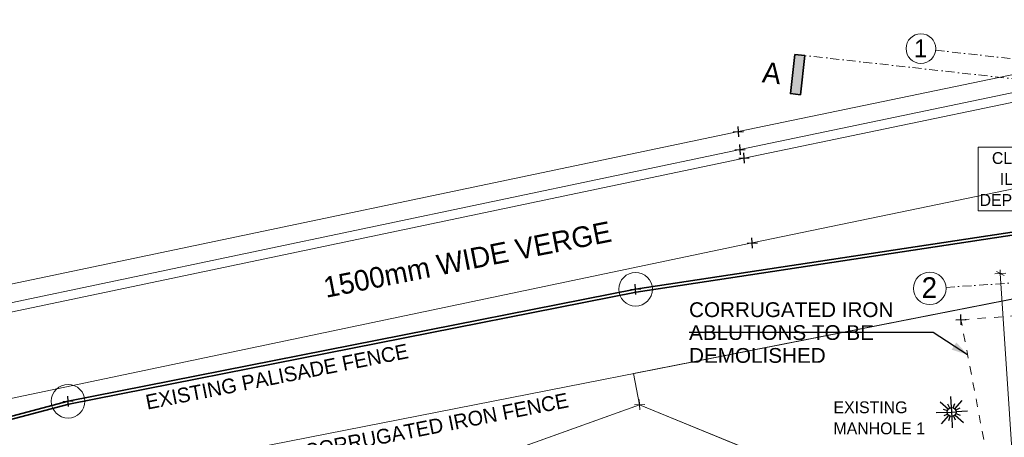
# Model space of a CAD drawing. Header units: millimetres. Extents: x -738537 to 1850049, y -250217 to 604013.
# Tile 85 of 220: x -162467 to -145829, y 85824 to 92891. Entities that reach past the tile are written whole.
import ezdxf

# ---------------------------------------------------------------- set-up
doc = ezdxf.new("R2010")
doc.units = ezdxf.units.MM
doc.header["$MEASUREMENT"] = 0
doc.linetypes.add('Dashed', pattern=[280, 140, -140])
doc.linetypes.add('Dot & Dashed', pattern=[280, 150, -60, 0, -70])
for name, color, linetype, lineweight in [('A_SURVEY_Pen_No__1', 214, 'Continuous', 35), ('A_SURVEY_Pen_No__6', 7, 'Continuous', 5), ('BUILDING_Pen_No__161', 1, 'Continuous', 5), ('BUILDING_Pen_No__2', 1, 'Continuous', 25), ('C-GRID _Pen_No__5', 4, 'Continuous', 5), ('C_DIMS - GA_Pen_No__6', 7, 'Continuous', 5), ('C_TEXT GA_Pen_No__6', 7, 'Continuous', 5), ('FENCE LINE_Pen_No__1', 214, 'Continuous', 35), ('PALLISADE FENCE_Pen_No__1', 214, 'Continuous', 35), ('SEWER LINE_Pen_No__6', 7, 'Continuous', 5), ('SPLITPOLE FENCE_Pen_No__2', 1, 'Continuous', 25)]:
    doc.layers.add(name, color=color, linetype=linetype, lineweight=lineweight)
doc.layers.add('C_DIMS - GA', color=7, linetype='Continuous')
doc.layers.add('ROAD_Pen_No__7', color=7, linetype='Continuous', lineweight=5, true_color=0x9f07ff)
doc.styles.add('GENERATED_STYLE_1', font='GOTHIC.TTF')
doc.styles.add('GENERATED_STYLE_2', font='arial.ttf')
doc.dimstyles.new('GENERATED_STYLE__3', dxfattribs={"dimtxt": 200, "dimasz": 95, "dimexe": 0.18, "dimexo": 90000, "dimgap": 0.09, "dimtad": 1, "dimdec": 0, "dimzin": 0, "dimdsep": 46, "dimtxsty": 'GENERATED_STYLE_1', "dimblk": 'ARROWHEAD_2', "dimblk1": 'ARROWHEAD_2', "dimblk2": 'ARROWHEAD_2', "dimcen": 0.09, "dimclrd": 7, "dimclre": 7, "dimclrt": 7, "dimadec": 0, "dimazin": 0, "dimtfac": 1, "dimtdec": 4, "dimtmove": 2, "dimatfit": 3, "dimfxl": 1, "dimtolj": 1, "dimtzin": 0, "dimarcsym": 0})
doc.dimstyles.new('GENERATED_STYLE__7', dxfattribs={"dimtxt": 0.18, "dimasz": 273.6, "dimexe": 0.18, "dimexo": 0.0625, "dimgap": 0.09, "dimtad": 0, "dimtih": 1, "dimtoh": 1, "dimdec": 4, "dimzin": 0, "dimdsep": 46, "dimcen": 0.09, "dimadec": 0, "dimazin": 0, "dimtfac": 1, "dimtdec": 4, "dimtmove": 0, "dimatfit": 3, "dimldrblk": 'ARROWHEAD_5', "dimfxl": 1, "dimtolj": 1, "dimtzin": 0, "dimarcsym": 0})

# ---------------------------------------------------------------- blocks, each defined once
blk = doc.blocks.new('ARROWHEAD_5')
at = {"linetype": 'Continuous', "lineweight": 0}
blk.add_hatch(color=0, dxfattribs=at).paths.add_polyline_path([(-1, 0.2679), (0, 0), (-1, -0.2679)])
at = {"color": 0, "linetype": 'Continuous', "lineweight": 0}
blk.add_line((0, 0), (-1, 0), dxfattribs=at)
blk = doc.blocks.new('*D473')
at = {"layer": 'C_DIMS - GA_Pen_No__6', "color": 7, "linetype": 'Continuous', "lineweight": 5, "transparency": 16777216}
for p, q in [((-145802, 88603), (-145989, 88590)), ((-145831, 88565), (-145961, 88629)), ((-145896, 88597), (-145900, 88658)), ((-145095, 76323), (-145896, 88597)), ((-145001, 76329), (-145188, 76317)), ((-145160, 76355), (-145030, 76291)), ((-145091, 76262), (-145095, 76323))]:
    blk.add_line(p, q, dxfattribs=at)
at = {"layer": 'C_DIMS - GA_Pen_No__6', "color": 7, "lineweight": 5, "transparency": 16777216, "insert": (-145785, 82868), "char_height": 200, "attachment_point": 7, "rotation": 273.7342, "style": 'GENERATED_STYLE_1'}
blk.add_mtext('\\A1;{\\pql;\\fCentury Gothic|b0|i0|c0|p34;12\xa0300}', dxfattribs=at)
blk = doc.blocks.new('ARROWHEAD_2')
at = {"color": 0, "linetype": 'Continuous', "lineweight": 0}
for p, q in [((0, 0), (-1, 0)), ((-0.38, -0.66), (0.38, 0.66))]:
    blk.add_line(p, q, dxfattribs=at)

msp = doc.modelspace()

# ---------------------------------------------------------------- hatches: boundary and pattern name
at = {"layer": 'A_SURVEY_Pen_No__1', "linetype": 'Continuous', "lineweight": 35}
msp.add_hatch(color=214, dxfattribs=at).paths.add_polyline_path([(-149370.1, 92303), (-149444.4, 91640), (-149274.8, 91621), (-149200.5, 92284)])

# ---------------------------------------------------------------- linework, layer by layer
at = {"layer": 'A_SURVEY_Pen_No__1', "color": 214, "linetype": 'Continuous', "lineweight": 35, "flags": 128}
msp.add_lwpolyline([(-149370.1, 92303), (-149444.4, 91640), (-149274.8, 91621), (-149200.5, 92284)], close=True, dxfattribs=at)
at = {"layer": 'A_SURVEY_Pen_No__1', "color": 251, "linetype": 'Continuous', "lineweight": 18, "true_color": 0x636466, "flags": 128}
for points in [[(-152095.7, 86905.3), (-142303, 88830.7), (-141632.7, 78985.8), (-143129.6, 78894.5), (-143116.9, 78706), (-145561.2, 78642.7), (-147980.9, 78571.1), (-149438.2, 78737.5), (-150495.9, 81887.9), (-149843.3, 82107.1), (-150575.8, 84305.5), (-147743.7, 82909.3), (-146030.6, 83078.4), (-146165, 84571.2), (-147353.3, 84471.2), (-151991.7, 86376.4)], [(-183357.1, 69871), (-182570.5, 68727), (-168382.3, 78005.5), (-165422.1, 79994.9), (-151699.5, 84859.6), (-147743.7, 82909.3), (-146030.6, 83078.4), (-146165, 84571.2), (-147353.3, 84471.2), (-151991.7, 86376.4), (-166270, 81246.5), (-169203.7, 79267.7)]]:
    msp.add_lwpolyline(points, close=True, dxfattribs=at)
at = {"layer": 'A_SURVEY_Pen_No__1', "color": 251, "linetype": 'Continuous', "lineweight": 20, "true_color": 0x636466}
for centre in [(-152059.3, 88329.7), (-161648.8, 86434.9)]:
    msp.add_circle(centre, 284.1, dxfattribs=at)
at = {"layer": 'BUILDING_Pen_No__161', "color": 1, "linetype": 'Dashed', "lineweight": 5}
for p, q in [((-146561, 87814.9), (-142253.8, 88108.1)), ((-146072, 85238.6), (-146561, 87814.9))]:
    msp.add_line(p, q, dxfattribs=at)
at = {"layer": 'BUILDING_Pen_No__2', "color": 1, "linetype": 'Continuous', "lineweight": 25}
for p, q in [((-146914.2, 86427.3), (-146773, 86301.5)), ((-146749.7, 86319.1), (-146783, 86388)), ((-146721.3, 86326.5), (-146732.1, 86515.1)), ((-146692.2, 86322.4), (-146666.6, 86395.6)), ((-146666.9, 86307.6), (-146541, 86448.9)), ((-146792, 86247.1), (-146980.8, 86236.3)), ((-146892.6, 86054.2), (-146766.9, 86195.3)), ((-146859.9, 86301.3), (-146787.9, 86276.2)), ((-146784.6, 86218.7), (-146853, 86185.6)), ((-146660.8, 86201.4), (-146519.6, 86075.5)), ((-146580.6, 86317.4), (-146649.3, 86284.2)), ((-146645.9, 86226.7), (-146574, 86201.6)), ((-146453, 86266.5), (-146641.9, 86255.7)), ((-146766.8, 86108.5), (-146741.7, 86180.4)), ((-146701.8, 85987.6), (-146712.6, 86176.4)), ((-146651.2, 86115), (-146684.3, 86183.7))]:
    msp.add_line(p, q, dxfattribs=at)
msp.add_circle((-146716.9, 86251.4), 75.2, dxfattribs=at)
at = {"layer": 'C-GRID _Pen_No__5', "color": 4, "linetype": 'Dot & Dashed', "lineweight": 5}
for p, q in [((-146989.5, 92373.4), (-90089.5, 85997.8)), ((-146989.5, 92373.4), (-146989.5, 92373.4)), ((-89330, 85575.4), (-149233.3, 92287.7)), ((-146814.4, 88362), (-127388.6, 89629.8)), ((-146814.4, 88362), (-146814.4, 88362))]:
    msp.add_line(p, q, dxfattribs=at)
at = {"layer": 'C-GRID _Pen_No__5', "color": 4, "linetype": 'Continuous', "lineweight": 5}
for centre, radius in [((-147237.9, 92401.3), 250), ((-147088.8, 88344.1), 275)]:
    msp.add_circle(centre, radius, dxfattribs=at)
at = {"layer": 'FENCE LINE_Pen_No__1', "color": 251, "linetype": 'Continuous', "lineweight": 18, "true_color": 0x636466}
msp.add_line((-163066.7, 84748.1), (-142303, 88830.7), dxfattribs=at)
at = {"layer": 'PALLISADE FENCE_Pen_No__1', "color": 18, "linetype": 'Continuous', "lineweight": 35, "true_color": 0x000000}
for p, q in [((-142372.6, 89801.3), (-152059.3, 88329.7)), ((-142365.1, 89751.9), (-152050.7, 88280.4)), ((-152059.3, 88329.7), (-161648.8, 86434.9)), ((-152050.7, 88280.4), (-161637.5, 86386.1)), ((-161648.8, 86434.9), (-163534.4, 85937.4)), ((-161637.5, 86386.1), (-163517.1, 85890.2))]:
    msp.add_line(p, q, dxfattribs=at)
at = {"layer": 'ROAD_Pen_No__7', "color": 251, "linetype": 'Continuous', "lineweight": 5, "true_color": 0x636466}
for p, q in [((-141247.2, 92890.7), (-150321.8, 90996.3)), ((-141183.5, 92599.8), (-150294.3, 90691.3)), ((-141159.2, 92439), (-150225.2, 90550.1)), ((-150321.8, 90996.3), (-165918.4, 87725.1)), ((-165875.6, 87415.1), (-150294.3, 90691.3)), ((-142492.5, 90689.9), (-150088.8, 89112.5)), ((-150225.2, 90550.1), (-165868.5, 87255.2)), ((-150088.8, 89112.5), (-163254.5, 86349))]:
    msp.add_line(p, q, dxfattribs=at)
at = {"layer": 'ROAD_Pen_No__7', "color": 251, "linetype": 'Continuous', "lineweight": 18, "true_color": 0x636466}
for p in [(-166270, 81246.5), (-147353.3, 84471.2)]:
    msp.add_line(p, (-151991.7, 86376.4), dxfattribs=at)
at = {"layer": 'SEWER LINE_Pen_No__6', "color": 7, "linetype": 'Continuous', "lineweight": 5, "flags": 128}
msp.add_lwpolyline([(-146268.6, 90732.4), (-144499.1, 90732.4), (-144499.1, 89655.9), (-146268.6, 89655.9)], close=True, dxfattribs=at)
at = {"layer": 'SPLITPOLE FENCE_Pen_No__2', "color": 1, "linetype": 'Continuous', "lineweight": 25}
for p, q in [((-150316.8, 90909.5), (-150326.8, 91083.1)), ((-150408.6, 90991.3), (-150235, 91001.2)), ((-150381.1, 90686.4), (-150207.5, 90696.3)), ((-150289.4, 90604.5), (-150299.3, 90778.2)), ((-150312, 90545.1), (-150138.3, 90555)), ((-150220.2, 90463.3), (-150230.1, 90636.9)), ((-150083.9, 89025.7), (-150093.8, 89199.3)), ((-150175.6, 89107.5), (-150002, 89117.5)), ((-152054.4, 88242.9), (-152064.3, 88416.5)), ((-152146.1, 88324.7), (-151972.5, 88334.6)), ((-146556, 87728.1), (-146565.9, 87901.7)), ((-146647.8, 87809.9), (-146474.1, 87819.8)), ((-161643.8, 86348.1), (-161653.7, 86521.7)), ((-161735.6, 86429.9), (-161561.9, 86439.9)), ((-146803.7, 86246.5), (-146630.1, 86256.4)), ((-146711.9, 86164.6), (-146721.9, 86338.2))]:
    msp.add_line(p, q, dxfattribs=at)
at = {"layer": 'SPLITPOLE FENCE_Pen_No__2', "color": 251, "linetype": 'Continuous', "lineweight": 18, "true_color": 0x636466}
for p, q in [((-152078.5, 86371.4), (-151904.8, 86381.3)), ((-151986.7, 86289.5), (-151996.6, 86463.2))]:
    msp.add_line(p, q, dxfattribs=at)

# ---------------------------------------------------------------- texts
at = {"layer": 'A_SURVEY_Pen_No__6', "color": 7, "linetype": 'Continuous', "lineweight": 5, "attachment_point": 5, "style": 'GENERATED_STYLE_1'}
for s, insert, char_height, rotation in [('\\A1;{\\pqc;\\fCentury Gothic|b0|i0|c0|p34;A}', (-149757.5, 91988.4), 350, 353.60664), ('\\A1;{\\pqc;\\fCentury Gothic|b0|i0|c0|p34;1500mm WIDE VERGE}', (-154901.1, 88831.7), 350, 11.17722), ('\\A1;{\\pqc;\\fCentury Gothic|b0|i0|c0|p34;EXISTING PALISADE FENCE}', (-158119.7, 86850.7), 250, 11.17722), ('\\A1;{\\pqc;\\fCentury Gothic|b0|i0|c0|p34;EXISTING CORRUGATED IRON FENCE}', (-156233.7, 85857.8), 250, 11.17722)]:
    msp.add_mtext(s, dxfattribs=dict(at, insert=insert, char_height=char_height, rotation=rotation))
at = {"layer": 'A_SURVEY_Pen_No__6', "color": 7, "linetype": 'Continuous', "lineweight": 5, "insert": (-148714.6, 86152.9), "char_height": 200, "width": 1687.477, "attachment_point": 4, "line_spacing_factor": 1.070163, "style": 'GENERATED_STYLE_1'}
msp.add_mtext('\\A1;{\\pql;\\fCentury Gothic|b0|i0|c0|p34;EXISTING MANHOLE 1 }', dxfattribs=at)
at = {"layer": 'C-GRID _Pen_No__5', "color": 4, "linetype": 'Continuous', "lineweight": 5, "attachment_point": 1, "style": 'GENERATED_STYLE_1'}
for s, insert, char_height in [('\\A1;{\\pql;\\pt0;\\fCentury Gothic|b0|i0|c0|p34;1}', (-147355.1, 92555.6), 300), ('\\A1;{\\pql;\\pt0;\\fCentury Gothic|b0|i0|c0|p34;2}', (-147225.5, 88533), 350)]:
    msp.add_mtext(s, dxfattribs=dict(at, insert=insert, char_height=char_height))
at = {"layer": 'C_TEXT GA_Pen_No__6', "color": 18, "linetype": 'Continuous', "lineweight": 5, "true_color": 0x000000, "insert": (-151155.8, 87595.2), "char_height": 250, "width": 3445.072, "attachment_point": 4, "line_spacing_factor": 0.9285, "style": 'GENERATED_STYLE_2'}
msp.add_mtext('\\A1;{\\pql;\\fArial|b0|i0|c0|p34;CORRUGATED IRON ABLUTIONS TO BE DEMOLISHED}', dxfattribs=at)
at = {"layer": 'SEWER LINE_Pen_No__6', "color": 7, "linetype": 'Continuous', "lineweight": 5, "insert": (-145383.8, 90192.7), "char_height": 200, "attachment_point": 5, "line_spacing_factor": 1.065341, "style": 'GENERATED_STYLE_1'}
msp.add_mtext('\\A1;{\\pqc;\\fCentury Gothic|b0|i0|c0|p34;CL: 06.680\\P\\pqc;\\fCentury Gothic|b0|i0|c0|p34;  IL: 05.860\\P\\pqc;\\fCentury Gothic|b0|i0|c0|p34;DEPTH: 0.825}', dxfattribs=at)

# ---------------------------------------------------------------- dimensions: what is measured, and where the dimension line sits
at = {"layer": 'C_DIMS - GA', "color": 7, "linetype": 'Continuous', "lineweight": 5}
dim = msp.add_linear_dim(base=(-145895.9, 88596.6), p1=(-142966, 76462), p2=(-138524.5, 89077.7), angle=93.73419, dimstyle='GENERATED_STYLE__3', dxfattribs=at)
dim.commit()
dim.dimension.update_dxf_attribs({"geometry": '*D473', "text_midpoint": (-145657.5, 82455.7), "dimtype": 160, "text_rotation": 273.73419})

# ---------------------------------------------------------------- leaders
at = {"layer": 'C_TEXT GA_Pen_No__6', "color": 7, "linetype": 'Continuous', "lineweight": 5, "annotation_type": 0, "has_hookline": 1, "hookline_direction": 1, "text_width": 3407.7}
msp.add_leader([(-146448.3, 87221.3), (-147031.8, 87595.2), (-151155.7, 87595.2)], dimstyle='GENERATED_STYLE__7', dxfattribs=at)

doc.saveas('drawing.dxf')
